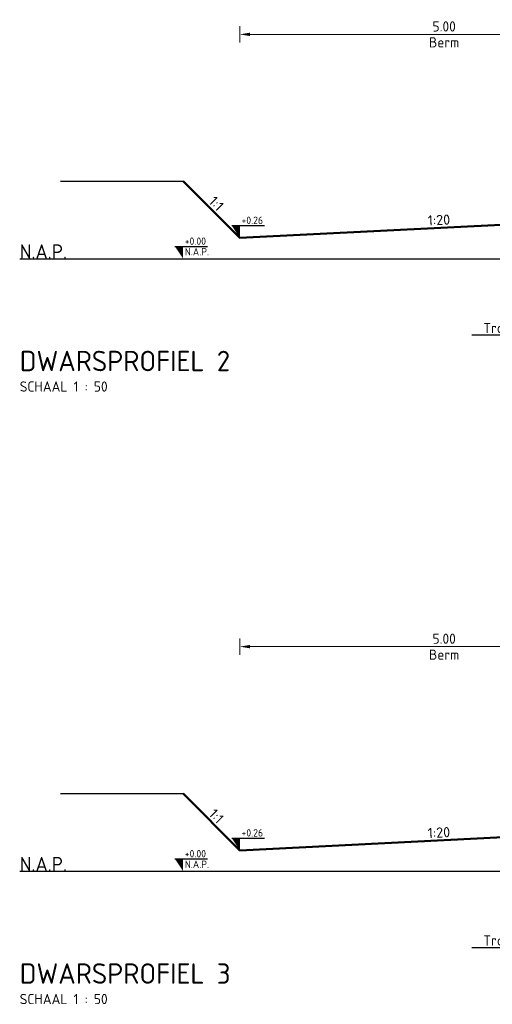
# Model space of a CAD drawing. Header units: metres. Extents: x 90794 to 91984, y 464666 to 465269.
# Tile 50 of 81: x 91479.52 to 91485.3, y 465085.13 to 465097.19. Entities that reach past the tile are written whole.
import ezdxf
from ezdxf import colors
from ezdxf.entities.mleader import LeaderData, LeaderLine
from ezdxf.enums import TextEntityAlignment as Align
from ezdxf.math import Vec2, Vec3

# ---------------------------------------------------------------- set-up
doc = ezdxf.new("R2010")
doc.units = ezdxf.units.M
doc.linetypes.add('AL-NAP_LIJN', pattern=[15.25, 12, -1.5, 0.25, -1.5])
for name, color, linetype, lineweight in [('B-WE-GW-MAAIVELD-GD', 8, 'GW-MAAIVELD', 25), ('N-WE-GW-MAAIVELD-GD', 90, 'GW-MAAIVELD', 50), ('N-WE-VH-KANTOPSLUITING-T25', 7, 'Continuous', 25), ('N-WE-VH-VERHARDING-SD', 7, 'Continuous', 25), ('X-XX-AL-M', 7, 'Continuous', 18), ('X-XX-AL-NAP-GD', 7, 'AL-NAP_LIJN', 25), ('X-XX-AL-NAP-T35', 2, 'Continuous', 35), ('X-XX-AL-PEILMAAT-SD', 7, 'Continuous', 25), ('X-XX-AL-VERWIJZING-S', 7, 'Continuous', 25)]:
    doc.layers.add(name, color=color, linetype=linetype, lineweight=lineweight)
doc.layers.get('0').freeze()
doc.styles.add('NLCS', font='isocpeur.ttf')
doc.styles.add('NLCS-ISO', font='NLCS-ISO.ttf')
doc.styles.add('NLCS-ISO-M50-T25', font='NLCS-ISO.ttf', dxfattribs={"height": 0.125})
doc.styles.add('NLCS-ISO-M50-T35', font='NLCS-ISO.ttf', dxfattribs={"height": 0.175})
doc.linetypes.add('GW-MAAIVELD', pattern='A,12,[40,NLCS.SHX,S=1,R=0,X=0,Y=-0.5],12', length=24)
doc.dimstyles.new('NLCS-M50-T25-PIJL_L2_H1', dxfattribs={"dimscale": 0.05, "dimtxt": 2.5, "dimasz": 2.5, "dimexe": 2, "dimexo": 2, "dimgap": 0.7, "dimtad": 1, "dimzin": 0, "dimdsep": 46, "dimtxsty": 'NLCS-ISO-M50-T25', "dimcen": 0, "dimdle": 2, "dimclrd": 256, "dimclre": 256, "dimclrt": 256, "dimadec": 1, "dimazin": 0, "dimtfac": 1, "dimtdec": 3, "dimtofl": 0, "dimtmove": 0, "dimatfit": 3, "dimfxl": 2, "dimfxlon": 1, "dimtfillclr": 256, "dimtolj": 1, "dimtzin": 0, "dimlwd": -1, "dimlwe": -1, "dimarcsym": 0})

# ---------------------------------------------------------------- blocks, each defined once
blk = doc.blocks.new('SAL-VERWIJZING_ONDERSCHRIFT-SO')
at = {"linetype": 'Continuous', "style": 'NLCS-ISO'}
blk.add_text('SCHAAL 1 :', height=2.5, dxfattribs=at).set_placement((0, -3.75))
at = {"style": 'NLCS-ISO'}
for tag, p, height in [('OMSCHRIJVING', (0, 1.25), 5), ('SCHAAL', (18.15, -3.75), 2.5)]:
    blk.add_attdef(tag, p, '', height=height, dxfattribs=at)
blk = doc.blocks.new('SAL-PEILMAAT_INFRACAD_R01-SOD')
blk.add_line((-2, 3), (6, 3))
blk.add_solid([(-2, 3), (0, 3), (0, 0)])
at = {"style": 'NLCS-ISO'}
for tag, p in [('...', (0.4, 3.4)), ('REF', (0.4, 0.8))]:
    blk.add_attdef(tag, p, '', height=1.8, dxfattribs=at)
blk = doc.blocks.new('SAL-PEILMAAT_INFRACAD_H01-SOD')
blk.add_line((-2, 3), (6, 3))
blk.add_solid([(-2, 3), (0, 3), (0, 0)])
at = {"style": 'NLCS-ISO'}
blk.add_attdef('...', (0.4, 3.4), '', height=1.8, dxfattribs=at)
blk = doc.blocks.new('*D177')
at = {"layer": 'Defpoints', "color": 0, "transparency": 16777216}
for p in [(91487.212, 465097.009), (91487.212, 465094.767), (91482.212, 465094.517)]:
    blk.add_point(p, dxfattribs=at)
at = {"layer": 'X-XX-AL-M', "transparency": 16777216}
for p, q in [((91482.212, 465096.909), (91482.212, 465097.109)), ((91487.212, 465096.909), (91487.212, 465097.109)), ((91482.337, 465097.009), (91487.087, 465097.009))]:
    blk.add_line(p, q, dxfattribs=at)
for points in [[(91482.337, 465097.03), (91482.337, 465096.988), (91482.212, 465097.009)], [(91487.087, 465097.03), (91487.087, 465096.988), (91487.212, 465097.009)]]:
    blk.add_solid(points, dxfattribs=at)
at = {"layer": 'X-XX-AL-M', "transparency": 16777216, "char_height": 0.125, "attachment_point": 5, "style": 'NLCS-ISO-M50-T25'}
for s, insert in [('\\A1;5.00', (91484.712, 465097.106)), ('\\A1;Berm', (91484.712, 465096.911))]:
    blk.add_mtext(s, dxfattribs=dict(at, insert=insert))
blk = doc.blocks.new('*D178')
at = {"layer": 'Defpoints', "color": 0, "transparency": 16777216}
for p in [(91487.212, 465089.512), (91487.212, 465087.267), (91482.212, 465087.017)]:
    blk.add_point(p, dxfattribs=at)
at = {"layer": 'X-XX-AL-M', "transparency": 16777216}
for p, q in [((91482.212, 465089.412), (91482.212, 465089.612)), ((91487.212, 465089.412), (91487.212, 465089.612)), ((91482.337, 465089.512), (91487.087, 465089.512))]:
    blk.add_line(p, q, dxfattribs=at)
for points in [[(91482.337, 465089.533), (91482.337, 465089.491), (91482.212, 465089.512)], [(91487.087, 465089.533), (91487.087, 465089.491), (91487.212, 465089.512)]]:
    blk.add_solid(points, dxfattribs=at)
at = {"layer": 'X-XX-AL-M', "transparency": 16777216, "char_height": 0.125, "attachment_point": 5, "style": 'NLCS-ISO-M50-T25'}
for s, insert in [('\\A1;5.00', (91484.712, 465089.609)), ('\\A1;Berm', (91484.712, 465089.414))]:
    blk.add_mtext(s, dxfattribs=dict(at, insert=insert))

msp = doc.modelspace()

# ---------------------------------------------------------------- linework, layer by layer
at = {"layer": 'B-WE-GW-MAAIVELD-GD', "flags": 128}
for points in [[(91480.017, 465095.212), (91481.517, 465095.212)], [(91480.017, 465087.712), (91481.517, 465087.712)]]:
    msp.add_lwpolyline(points, dxfattribs=at)
at = {"layer": 'N-WE-GW-MAAIVELD-GD', "flags": 128}
for points in [[(91481.517, 465095.212), (91482.212, 465094.517), (91487.212, 465094.767)], [(91481.517, 465087.712), (91482.212, 465087.017), (91487.212, 465087.267)]]:
    msp.add_lwpolyline(points, dxfattribs=at)
at = {"layer": 'X-XX-AL-NAP-GD', "flags": 128}
for points in [[(91479.517, 465094.262), (91512.742, 465094.262)], [(91479.517, 465086.762), (91514.632, 465086.762)]]:
    msp.add_lwpolyline(points, dxfattribs=at)

# ---------------------------------------------------------------- block references
at = {"layer": 'X-XX-AL-PEILMAAT-SD', "xscale": 0.05, "yscale": 0.05, "zscale": 0.05}
for name, p, values in [('SAL-PEILMAAT_INFRACAD_H01-SOD', (91482.212, 465094.517), {'...': '+0.26'}), ('SAL-PEILMAAT_INFRACAD_R01-SOD', (91481.517, 465094.262), {'...': '+0.00', 'REF': 'N.A.P.'}), ('SAL-PEILMAAT_INFRACAD_H01-SOD', (91482.212, 465087.017), {'...': '+0.26'}), ('SAL-PEILMAAT_INFRACAD_R01-SOD', (91481.517, 465086.762), {'...': '+0.00', 'REF': 'N.A.P.'})]:
    msp.add_blockref(name, p, dxfattribs=at).add_auto_attribs(values)
at = {"layer": 'X-XX-AL-VERWIJZING-S', "xscale": 0.05, "yscale": 0.05, "zscale": 0.05}
for p, values in [((91479.517, 465092.822), {'OMSCHRIJVING': 'DWARSPROFIEL 2', 'SCHAAL': '50'}), ((91479.517, 465085.322), {'OMSCHRIJVING': 'DWARSPROFIEL 3', 'SCHAAL': '50'})]:
    msp.add_blockref('SAL-VERWIJZING_ONDERSCHRIFT-SO', p, dxfattribs=at).add_auto_attribs(values)

# ---------------------------------------------------------------- texts
at = {"layer": 'N-WE-VH-VERHARDING-SD', "style": 'NLCS'}
for s, rotation, p in [('1:1', 315, (91481.853, 465094.867)), ('1:20', 2.8624, (91484.653, 465094.636)), ('1:1', 315, (91481.853, 465087.367)), ('1:20', 2.8624, (91484.653, 465087.136))]:
    msp.add_text(s, height=0.125, rotation=rotation, dxfattribs=at).set_placement(p, align=Align.BOTTOM_CENTER)
at = {"layer": 'X-XX-AL-NAP-T35', "char_height": 0.175, "attachment_point": 7, "style": 'NLCS-ISO-M50-T35'}
for insert in [(91479.517, 465094.262), (91479.517, 465086.762)]:
    msp.add_mtext_dynamic_manual_height_columns('N.A.P.', width=0.60853, gutter_width=1.75, heights=[0.175], dxfattribs=dict(at, insert=insert))

# ---------------------------------------------------------------- dimensions: what is measured, and where the dimension line sits
at = {"layer": 'X-XX-AL-M'}
dim = msp.add_linear_dim(base=(91487.212, 465097.009), p1=(91482.212, 465094.517), p2=(91487.212, 465094.767), text='<>\\XBerm', dimstyle='NLCS-M50-T25-PIJL_L2_H1', override={"dimtmove": 0}, dxfattribs=at)
dim.commit()
dim.dimension.update_dxf_attribs({"geometry": '*D177', "text_midpoint": (91484.712, 465097.009)})
dim = msp.add_linear_dim(base=(91487.212, 465089.512), p1=(91482.212, 465087.017), p2=(91487.212, 465087.267), text='<>\\XBerm', dimstyle='NLCS-M50-T25-PIJL_L2_H1', override={"dimtmove": 0}, dxfattribs=at)
dim.commit()
dim.dimension.update_dxf_attribs({"geometry": '*D178', "text_midpoint": (91484.712, 465089.512), "dimtype": 160})

# ---------------------------------------------------------------- leaders
at = {"layer": 'N-WE-VH-KANTOPSLUITING-T25'}
ml = msp.add_multileader_mtext('Standard', dxfattribs=at)
ml.set_content('Trottoirband 180/200x250', color=256, style='NLCS-ISO-M50-T25')
ml.set_leader_properties(color=256, linetype='ByLayer', lineweight=-1)
ml.build(insert=Vec2(0, 0))
ml.multileader.update_dxf_attribs({"text_left_attachment_type": 5, "text_right_attachment_type": 5, "dogleg_length": 0.125, "arrow_head_size": 0.125})
ctx = ml.context
ctx.base_point, ctx.char_height, ctx.arrow_head_size, ctx.landing_gap_size, ctx.plane_origin = Vec3(91485.147, 465093.326), 0.125, 0.125, 0.045, Vec3(91487.603, 465094.032)
ctx.left_attachment, ctx.right_attachment = 5, 5
notes = []
notes.append((ctx, [(0, (1, 1, 0), (91487.312, 465093.326), (-1, 0), 0.125, [(0, [(91487.312, 465094.547)], 0, [])])]))
ctx.mtext.insert, ctx.mtext.flow_direction = Vec3(91485.192, 465093.476), 5
ml = msp.add_multileader_mtext('Standard', dxfattribs=at)
ml.set_content('Trottoirband 180/200x250', color=256, style='NLCS-ISO-M50-T25')
ml.set_leader_properties(color=256, linetype='ByLayer', lineweight=-1)
ml.build(insert=Vec2(0, 0))
ml.multileader.update_dxf_attribs({"text_left_attachment_type": 5, "text_right_attachment_type": 5, "dogleg_length": 0.125, "arrow_head_size": 0.125})
ctx = ml.context
ctx.base_point, ctx.char_height, ctx.arrow_head_size, ctx.landing_gap_size, ctx.plane_origin = Vec3(91485.147, 465085.826), 0.125, 0.125, 0.045, Vec3(91487.603, 465086.532)
ctx.left_attachment, ctx.right_attachment = 5, 5
notes.append((ctx, [(0, (1, 1, 0), (91487.312, 465085.826), (-1, 0), 0.125, [(0, [(91487.312, 465087.047)], 0, [])])]))
ctx.mtext.insert, ctx.mtext.flow_direction = Vec3(91485.192, 465085.976), 5
for ctx, leaders in notes:
    for number, flags, end, landing, length, lines in leaders:
        leader = LeaderData()
        leader.index, (leader.has_last_leader_line, leader.has_dogleg_vector, leader.attachment_direction) = number, flags
        leader.last_leader_point, leader.dogleg_vector, leader.dogleg_length = Vec3(end), Vec3(landing), length
        for number, points, colour, breaks in lines:
            line = LeaderLine()
            line.index, line.vertices, line.color, line.breaks = number, Vec3.list(points), colors.encode_raw_color(colour), breaks
            leader.lines.append(line)
        ctx.leaders.append(leader)

doc.saveas('drawing.dxf')
